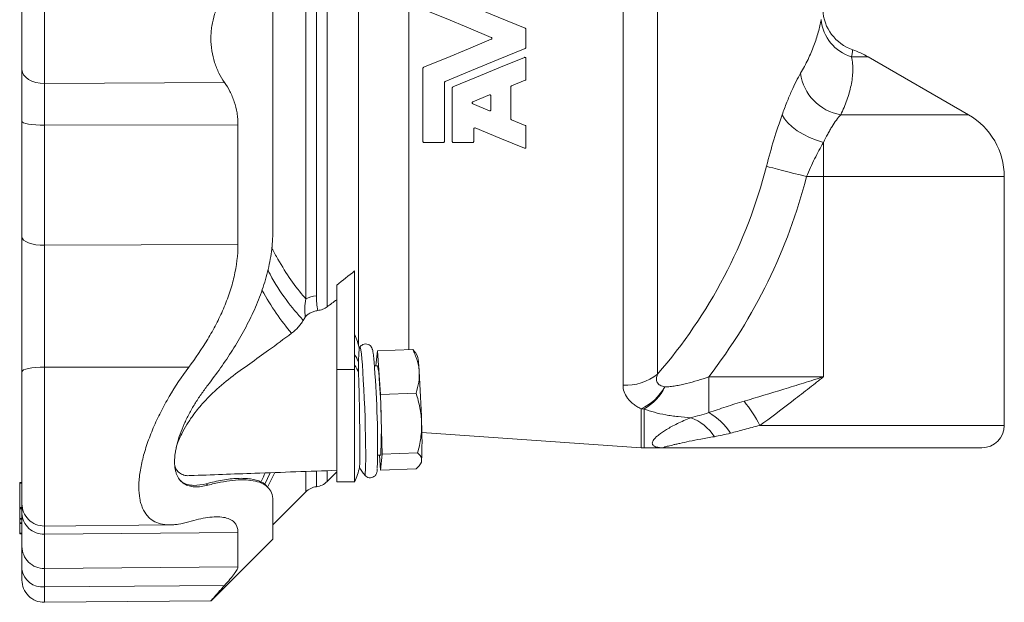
# Model space of a CAD drawing. Header units: millimetres. Extents: x 148 to 744, y 26 to 575.
# Tile 3 of 5: x 155 to 376, y 320 to 451. Entities that reach past the tile are written whole.
import ezdxf

# ---------------------------------------------------------------- set-up
doc = ezdxf.new("R2010")
doc.units = ezdxf.units.MM

msp = doc.modelspace()

# ---------------------------------------------------------------- linework, layer by layer
at = {"color": 8, "linetype": 'Continuous', "lineweight": 0}
for p, q in [((290.23, 368.8), (290.23, 532.61)), ((297.94, 529.94), (297.94, 371.21)), ((242.25, 516.23), (242.25, 376.74)), ((230.98, 515.2), (230.98, 377.77)), ((223.95, 506.67), (223.95, 386.31)), ((219.18, 388.11), (219.18, 504.87)), ((221.57, 504.21), (221.57, 388.77)), ((160.66, 436.4), (160.66, 456.58)), ((160.66, 436.4), (200.97, 436.62)), ((160.66, 436.4), (160.66, 427.03)), ((160.66, 427.03), (203.99, 427.09)), ((160.66, 427.03), (160.66, 400.11)), ((335.11, 415.5), (335.11, 423.16)), ((335.11, 415.5), (331.32, 415.5)), ((335.11, 415.5), (335.11, 370.64)), ((160.66, 400.11), (203.99, 400.26)), ((160.66, 400.11), (160.66, 372.83)), ((160.66, 372.83), (192.96, 372.77)), ((160.66, 372.83), (160.66, 337.21)), ((226.11, 372.28), (230.11, 372.28)), ((309.43, 370.64), (335.11, 370.64)), ((309.43, 362.61), (309.43, 370.64)), ((294.27, 354.76), (294.27, 363.47)), ((294.96, 363.45), (294.96, 354.74)), ((210.01, 346.62), (211.22, 349.15)), ((212.22, 349.19), (210.61, 345.95)), ((219.18, 344.87), (219.18, 349.36)), ((221.57, 349.47), (221.57, 346.01)), ((223.95, 349.53), (223.95, 347.16)), ((155.11, 346.83), (155.61, 346.83)), ((155.11, 341.33), (155.61, 341.33)), ((155.11, 341.04), (155.61, 341.04)), ((155.11, 338.88), (155.61, 338.88)), ((155.11, 337.95), (155.61, 337.95)), ((155.11, 337.75), (155.61, 337.75)), ((155.11, 335.59), (155.61, 335.59)), ((160.66, 335.4), (160.66, 337.21)), ((160.66, 335.4), (203.99, 335.75)), ((160.66, 327.69), (160.66, 335.4)), ((160.66, 327.69), (203.99, 328.07)), ((160.66, 323.59), (160.66, 327.69)), ((160.66, 323.59), (200.97, 323.86)), ((160.66, 323.59), (160.66, 320.11))]:
    msp.add_line(p, q, dxfattribs=at)
at = {"color": 7, "linetype": 'Continuous', "lineweight": 15}
for p, q in [((211.79, 489.71), (211.79, 403.26)), ((155.61, 453.5), (155.61, 439.48)), ((367.61, 429.36), (345.11, 442.35)), ((155.61, 427.84), (155.61, 439.48)), ((268.31, 437.11), (265.25, 435.84)), ((256.62, 432.27), (260.33, 433.8)), ((260.33, 430.28), (256.62, 431.82)), ((155.61, 402.04), (155.61, 427.84)), ((265.25, 428.25), (268.31, 426.98)), ((203.99, 427.09), (203.99, 400.26)), ((249.98, 423.14), (245.66, 423.14)), ((256.55, 423.14), (252.23, 423.14)), ((375.61, 359.74), (375.61, 415.5)), ((155.61, 371.77), (155.61, 402.04)), ((230.11, 394.37), (230.11, 372.31)), ((226.11, 391.19), (226.11, 372.28)), ((235.22, 376.48), (234.88, 373.09)), ((235.22, 376.48), (243.14, 376.78)), ((235.95, 366.7), (235.22, 376.48)), ((243.73, 376.05), (243.14, 376.78)), ((244.16, 375.41), (243.75, 376.06)), ((235.22, 373.1), (234.55, 373.07)), ((155.61, 342.21), (155.61, 371.77)), ((226.11, 372.28), (226.11, 347.14)), ((235.95, 366.7), (243.87, 366.99)), ((236.31, 353.32), (235.95, 366.7)), ((245.17, 358.2), (294.27, 354.76)), ((235.29, 353.09), (235.96, 353.11)), ((235.7, 353.1), (235.95, 349.73)), ((235.95, 349.73), (236.31, 353.32)), ((236.31, 353.32), (244.23, 353.61)), ((294.96, 354.74), (299.61, 354.74)), ((244.91, 351.21), (245.05, 351.47)), ((223.95, 347.16), (226.11, 349.32)), ((235.95, 349.73), (243.87, 350.02)), ((155.11, 346.99), (155.61, 346.99)), ((155.11, 346.83), (155.11, 346.99)), ((155.11, 346.83), (155.11, 341.33)), ((197.23, 346.35), (196.9, 346.68)), ((226.11, 347.14), (230.14, 347.14)), ((211.79, 337.48), (219.18, 344.87)), ((155.61, 342.21), (155.61, 340.02)), ((211.79, 334.29), (211.79, 342.95)), ((155.11, 341.33), (155.11, 341.16)), ((155.11, 341.16), (155.61, 341.16)), ((155.11, 341.04), (155.11, 341.16)), ((155.11, 341.04), (155.11, 338.88)), ((155.61, 340.02), (155.61, 332.63)), ((155.11, 338.76), (155.11, 338.88)), ((155.11, 338.76), (155.61, 338.76)), ((155.11, 338.76), (155.11, 337.95)), ((155.11, 337.95), (155.11, 337.87)), ((155.11, 337.87), (155.61, 337.87)), ((155.11, 337.75), (155.11, 337.87)), ((155.11, 337.75), (155.11, 335.59)), ((160.66, 337.21), (188.81, 337.45)), ((155.11, 335.47), (155.11, 335.59)), ((155.11, 335.47), (155.61, 335.47)), ((203.99, 328.07), (203.99, 335.75)), ((197.97, 320.46), (211.79, 334.29)), ((155.61, 332.63), (155.61, 327.53)), ((155.61, 325.11), (155.61, 327.53)), ((160.66, 320.11), (197.97, 320.44))]:
    msp.add_line(p, q, dxfattribs=at)
at = {"color": 7, "linetype": 'Continuous', "lineweight": 15, "flags": 128}
for points in [[(250.37, 456.19), (256.31, 453.73), (262.3, 451.25), (268.31, 448.75)], [(260.71, 446.71), (255.64, 448.81), (250.59, 450.9), (245.57, 452.98)], [(268.46, 448.53), (268.46, 446.49), (268.46, 444.44)], [(245.57, 440), (250.59, 442.08), (255.64, 444.17), (260.71, 446.27)], [(268.31, 444.22), (262.3, 441.73), (256.31, 439.25), (250.37, 436.79)], [(252.14, 435.61), (257.44, 437.8), (262.77, 440.01), (268.13, 442.23)], [(268.46, 442.01), (268.46, 439.67), (268.46, 437.33)], [(245.42, 423.38), (245.42, 428.78), (245.42, 434.26), (245.42, 439.78)], [(250.22, 436.57), (250.22, 432.13), (250.22, 427.73), (250.22, 423.38)], [(251.99, 423.38), (251.99, 427.34), (251.99, 431.35), (251.99, 435.39)], [(265.1, 435.62), (265.1, 433.23), (265.1, 430.84), (265.1, 428.47)], [(260.66, 433.58), (260.66, 432.04), (260.66, 430.51)], [(256.79, 426.19), (256.79, 424.78), (256.79, 423.38)], [(268.13, 421.86), (262.63, 424.13), (257.12, 426.42)], [(268.46, 426.75), (268.46, 425.19), (268.46, 423.63), (268.46, 422.08)], [(370.61, 354.74), (370.45, 354.74), (369.97, 354.74), (369.18, 354.74), (368.07, 354.74), (366.67, 354.74), (364.98, 354.74), (363.02, 354.74), (360.81, 354.74), (358.36, 354.74), (355.71, 354.74), (352.86, 354.74), (349.86, 354.74), (346.72, 354.74), (343.48, 354.74), (340.17, 354.74), (336.8, 354.74), (333.42, 354.74), (330.06, 354.74), (326.74, 354.74), (323.5, 354.74), (320.37, 354.74), (317.36, 354.74), (314.52, 354.74), (311.87, 354.74), (309.42, 354.74), (307.21, 354.74), (305.25, 354.74), (303.56, 354.74), (302.16, 354.74), (301.05, 354.74), (300.25, 354.74), (299.77, 354.74), (299.61, 354.74)], [(245.05, 351.47), (245.07, 351.55), (245.12, 351.86)], [(210.79, 345.76), (210.12, 346.49), (209.95, 346.68)]]:
    msp.add_lwpolyline(points, dxfattribs=at)
at = {"color": 8, "linetype": 'Continuous', "lineweight": 0, "flags": 128}
for points in [[(341.66, 443.92), (341.65, 443.82), (341.59, 443.53), (341.51, 443.03), (341.39, 442.35)], [(341.39, 442.35), (342.67, 442.35), (343.71, 442.35), (344.48, 442.35), (344.95, 442.35), (345.11, 442.35)], [(160.66, 436.4), (159.68, 436.45), (158.73, 436.63), (157.86, 436.91), (157.09, 437.29), (156.47, 437.76), (156, 438.29), (155.71, 438.87), (155.61, 439.48)], [(160.66, 427.03), (159.68, 427.04), (158.73, 427.09), (157.86, 427.16), (157.09, 427.26), (156.47, 427.39), (156, 427.53), (155.71, 427.68), (155.61, 427.84)], [(325.86, 429.33), (326.37, 428.44), (327.12, 427.54), (328.09, 426.65), (329.25, 425.79), (330.57, 424.99), (332.01, 424.28), (333.54, 423.66), (335.11, 423.16)], [(338.97, 429.36), (342.18, 429.36), (345.31, 429.36), (348.35, 429.36), (351.25, 429.36), (353.99, 429.36), (356.54, 429.36), (358.87, 429.36), (360.97, 429.36), (362.81, 429.36), (364.37, 429.36), (365.64, 429.36), (366.6, 429.36), (367.25, 429.36), (367.57, 429.36), (367.61, 429.36)], [(322.35, 417.81), (322.99, 417.65), (323.81, 417.44), (324.79, 417.18), (325.92, 416.89), (327.16, 416.57), (328.5, 416.23), (329.89, 415.87), (331.32, 415.5)], [(375.61, 415.5), (375.57, 415.5), (375.25, 415.5), (374.6, 415.5), (373.63, 415.5), (372.35, 415.5), (370.78, 415.5), (368.91, 415.5), (366.78, 415.5), (364.39, 415.5), (361.76, 415.5), (358.92, 415.5), (355.89, 415.5), (352.69, 415.5), (349.34, 415.5), (345.89, 415.5), (342.35, 415.5), (338.74, 415.5), (335.11, 415.5)], [(160.66, 400.11), (159.68, 400.15), (158.73, 400.25), (157.86, 400.43), (157.09, 400.67), (156.47, 400.96), (156, 401.3), (155.71, 401.66), (155.61, 402.04)], [(232.36, 348.64), (232.37, 348.63), (232.45, 348.7), (232.51, 349.09), (232.56, 349.79), (232.59, 350.8), (232.61, 352.09), (232.61, 353.62), (232.59, 355.37), (232.56, 357.29), (232.51, 359.34), (232.45, 361.48), (232.37, 363.65), (232.28, 365.8), (232.18, 367.89), (232.07, 369.86), (231.96, 371.68), (231.85, 373.3), (231.74, 374.68), (231.63, 375.8), (231.52, 376.62), (231.42, 377.13), (231.34, 377.32), (231.3, 377.29)], [(160.66, 372.83), (159.68, 372.81), (158.73, 372.76), (157.86, 372.66), (157.09, 372.53), (156.47, 372.36), (156, 372.18), (155.71, 371.98), (155.61, 371.77)], [(320.86, 359.74), (324.31, 359.74), (327.86, 359.74), (331.46, 359.74), (335.09, 359.74), (338.72, 359.74), (342.32, 359.74), (345.87, 359.74), (349.33, 359.74), (352.67, 359.74), (355.87, 359.74), (358.91, 359.74), (361.75, 359.74), (364.38, 359.74), (366.77, 359.74), (368.91, 359.74), (370.77, 359.74), (372.35, 359.74), (373.63, 359.74), (374.6, 359.74), (375.25, 359.74), (375.57, 359.74), (375.61, 359.74)]]:
    msp.add_lwpolyline(points, dxfattribs=at)
at = {"color": 7, "linetype": 'Continuous', "lineweight": 15}
for centre, radius, start, end in [((344.94, 453.37), 10, 182.9412, 250.8864), ((335.11, 425.03), 20, 60, 70.8864), ((359.61, 415.5), 16, 0, 60), ((215.61, 373.32), 16, 13.1187, 25.0089), ((252.34, 363.73), 25.03, 147.1721, 147.826), ((226.38, 371.52), 18.2, 1.2651, 12.3253), ((11.09, 355.21), 224.17, 358.6971, 4.4859), ((226.12, 370.46), 9.47, 358.2752, 16.1704), ((-23.21, 353.54), 268.41, 1.4513, 3.9264), ((120.38, 359.14), 115.73, 357.0144, 5.472), ((145.85, 356.1), 99.36, 357.5527, 2.4473), ((370.61, 359.74), 5, 270, 0), ((294.96, 364.74), 10, 266, 270), ((215.61, 353.91), 16, 334.9989, 347.1881), ((252.34, 363.73), 25.03, 212.2663, 217.0724), ((221.12, 349.99), 4, 276.3752, 315), ((222.01, 342.04), 4, 96.3752, 135), ((160.61, 342.21), 5, 180, 270.5), ((160.61, 325.11), 5, 180, 270.5)]:
    msp.add_arc(centre, radius, start, end, dxfattribs=at)
at = {"color": 8, "linetype": 'Continuous', "lineweight": 0}
for centre, radius, start, end in [((344.22, 451.62), 9.69, 185.6015, 253.0443), ((340.85, 440.17), 10.98, 187.9772, 260.1513), ((210.94, 446.49), 115.05, 319.1333, 345.5654), ((210.94, 446.49), 124.31, 322.4001, 345.5654), ((221.82, 383.2), 5.57, 92.6238, 118.2683), ((222.17, 370.33), 9.53, 22.3519, 33.5419), ((222.17, 368), 9.53, 22.2184, 33.5452), ((291.01, 379.83), 11.05, 265.976, 308.8085), ((289.44, 374.02), 11.6, 294.5731, 331.1142), ((289.34, 373.35), 11.38, 299.612, 334.3541), ((293.78, 346.11), 30.31, 26.71, 38.9997), ((294.96, 374.5), 11.05, 266.3798, 270.0006), ((302.32, 350.21), 14.3, 33.1258, 60.1834), ((301.81, 351.59), 10.51, 32.4311, 70.164), ((160.43, 340.22), 4.82, 182.4173, 272.6784), ((160.58, 332.66), 4.97, 180.3864, 270.872), ((160.15, 328.13), 4.58, 187.6515, 276.3779)]:
    msp.add_arc(centre, radius, start, end, dxfattribs=at)
at = {"color": 7, "linetype": 'Continuous', "lineweight": 15}
for points, knots in [([(200.97, 436.62), (200.52, 437.26), (200.1, 437.95), (199.55, 439.06), (199.37, 439.45), (199.05, 440.25), (198.9, 440.66), (198.5, 441.92), (198.29, 442.8), (198.01, 444.63), (197.94, 445.55), (197.94, 446.94), (197.96, 447.41), (198.03, 448.34), (198.08, 448.8), (198.29, 450.16), (198.5, 451.04), (198.9, 452.31), (199.05, 452.72), (199.37, 453.51), (199.54, 453.9), (200.1, 455.02), (200.52, 455.72), (200.97, 456.36)], [0, 0, 0, 0, 0.125, 0.125, 0.1875, 0.1875, 0.25, 0.25, 0.375, 0.375, 0.5, 0.5, 0.5625, 0.5625, 0.625, 0.625, 0.75, 0.75, 0.8125, 0.8125, 0.875, 0.875, 1, 1, 1, 1]), ([(268.31, 448.75), (268.36, 448.74), (268.4, 448.7), (268.45, 448.63), (268.46, 448.58), (268.46, 448.53)], [0, 0, 0, 0, 0.5, 0.5, 1, 1, 1, 1]), ([(260.71, 446.27), (260.75, 446.28), (260.79, 446.32), (260.84, 446.39), (260.85, 446.44), (260.85, 446.54), (260.84, 446.58), (260.79, 446.66), (260.75, 446.69), (260.71, 446.71)], [0, 0, 0, 0, 0.25, 0.25, 0.5, 0.5, 0.75, 0.75, 1, 1, 1, 1]), ([(268.46, 444.44), (268.46, 444.4), (268.45, 444.35), (268.4, 444.27), (268.36, 444.24), (268.31, 444.22)], [0, 0, 0, 0, 0.5, 0.5, 1, 1, 1, 1]), ([(268.13, 442.23), (268.2, 442.26), (268.29, 442.25), (268.42, 442.16), (268.46, 442.09), (268.46, 442.01)], [0, 0, 0, 0, 0.5, 0.5, 1, 1, 1, 1]), ([(245.42, 439.78), (245.42, 439.82), (245.44, 439.87), (245.49, 439.95), (245.53, 439.98), (245.57, 440)], [0, 0, 0, 0, 0.5, 0.5, 1, 1, 1, 1]), ([(200.97, 436.62), (201.42, 435.98), (201.83, 435.3), (202.38, 434.23), (202.56, 433.86), (202.88, 433.09), (203.03, 432.7), (203.43, 431.49), (203.64, 430.65), (203.85, 429.35), (203.9, 428.91), (203.97, 428.01), (203.99, 427.55), (203.99, 427.09)], [0, 0, 0, 0, 0.25, 0.25, 0.375, 0.375, 0.5, 0.5, 0.75, 0.75, 0.875, 0.875, 1, 1, 1, 1]), ([(250.37, 436.79), (250.33, 436.77), (250.29, 436.74), (250.24, 436.66), (250.22, 436.62), (250.22, 436.57)], [0, 0, 0, 0, 0.5, 0.5, 1, 1, 1, 1]), ([(268.46, 437.33), (268.46, 437.28), (268.45, 437.24), (268.4, 437.16), (268.36, 437.13), (268.31, 437.11)], [0, 0, 0, 0, 0.5, 0.5, 1, 1, 1, 1]), ([(251.99, 435.39), (251.99, 435.43), (252.01, 435.48), (252.06, 435.56), (252.1, 435.59), (252.14, 435.61)], [0, 0, 0, 0, 0.5, 0.5, 1, 1, 1, 1]), ([(265.25, 435.84), (265.21, 435.82), (265.17, 435.79), (265.12, 435.71), (265.1, 435.67), (265.1, 435.62)], [0, 0, 0, 0, 0.5, 0.5, 1, 1, 1, 1]), ([(256.62, 431.82), (256.57, 431.84), (256.54, 431.87), (256.48, 431.95), (256.47, 432), (256.47, 432.09), (256.48, 432.14), (256.54, 432.22), (256.57, 432.25), (256.62, 432.27)], [0, 0, 0, 0, 0.25, 0.25, 0.5, 0.5, 0.75, 0.75, 1, 1, 1, 1]), ([(260.33, 433.8), (260.4, 433.83), (260.49, 433.83), (260.62, 433.74), (260.66, 433.66), (260.66, 433.58)], [0, 0, 0, 0, 0.5, 0.5, 1, 1, 1, 1]), ([(260.66, 430.51), (260.66, 430.43), (260.62, 430.35), (260.49, 430.26), (260.4, 430.25), (260.33, 430.28)], [0, 0, 0, 0, 0.5, 0.5, 1, 1, 1, 1]), ([(265.1, 428.47), (265.1, 428.42), (265.12, 428.37), (265.17, 428.3), (265.21, 428.26), (265.25, 428.25)], [0, 0, 0, 0, 0.5, 0.5, 1, 1, 1, 1]), ([(257.12, 426.42), (257.05, 426.45), (256.96, 426.44), (256.83, 426.35), (256.79, 426.27), (256.79, 426.19)], [0, 0, 0, 0, 0.5, 0.5, 1, 1, 1, 1]), ([(268.31, 426.98), (268.36, 426.96), (268.4, 426.93), (268.45, 426.85), (268.46, 426.8), (268.46, 426.75)], [0, 0, 0, 0, 0.5, 0.5, 1, 1, 1, 1]), ([(245.66, 423.14), (245.6, 423.14), (245.53, 423.16), (245.45, 423.25), (245.42, 423.32), (245.42, 423.38)], [0, 0, 0, 0, 0.5, 0.5, 1, 1, 1, 1]), ([(250.22, 423.38), (250.22, 423.31), (250.2, 423.25), (250.11, 423.16), (250.05, 423.14), (249.98, 423.14)], [0, 0, 0, 0, 0.5, 0.5, 1, 1, 1, 1]), ([(252.23, 423.14), (252.17, 423.14), (252.11, 423.16), (252.02, 423.25), (251.99, 423.32), (251.99, 423.38)], [0, 0, 0, 0, 0.5, 0.5, 1, 1, 1, 1]), ([(256.79, 423.38), (256.79, 423.31), (256.77, 423.25), (256.68, 423.16), (256.62, 423.14), (256.55, 423.14)], [0, 0, 0, 0, 0.5, 0.5, 1, 1, 1, 1]), ([(268.46, 422.08), (268.46, 422), (268.42, 421.93), (268.29, 421.84), (268.2, 421.83), (268.13, 421.86)], [0, 0, 0, 0, 0.5, 0.5, 1, 1, 1, 1]), ([(197.23, 368.76), (198.21, 370.03), (199.17, 371.31), (201.03, 373.95), (201.92, 375.28), (203.64, 378.01), (204.46, 379.39), (206.01, 382.22), (206.74, 383.66), (208.09, 386.61), (208.7, 388.1), (209.79, 391.13), (210.25, 392.64), (211, 395.67), (211.3, 397.19), (211.69, 400.23), (211.79, 401.76), (211.79, 403.26)], [0, 0, 0, 0, 0.125, 0.125, 0.25, 0.25, 0.375, 0.375, 0.5, 0.5, 0.625, 0.625, 0.75, 0.75, 0.875, 0.875, 1, 1, 1, 1]), ([(203.99, 400.26), (203.99, 397.88), (203.69, 395.48), (202.85, 391.87), (202.5, 390.66), (201.69, 388.24), (201.23, 387.06), (200.23, 384.72), (199.68, 383.57), (198.5, 381.31), (197.88, 380.19), (195.9, 376.9), (194.47, 374.8), (192.96, 372.77)], [0, 0, 0, 0, 0.25, 0.25, 0.375, 0.375, 0.5, 0.5, 0.625, 0.625, 0.75, 0.75, 1, 1, 1, 1]), ([(223.95, 386.31), (223.67, 386.1), (223.34, 385.92), (222.81, 385.71), (222.62, 385.65), (222.24, 385.56), (222.05, 385.52), (221.85, 385.49)], [0, 0, 0, 0, 0.5, 0.5, 0.75, 0.75, 1, 1, 1, 1]), ([(221.85, 385.49), (221.56, 385.45), (221.27, 385.39), (220.73, 385.22), (220.47, 385.11), (219.99, 384.86), (219.77, 384.72), (219.38, 384.39), (219.21, 384.21), (219.07, 384.02)], [0, 0, 0, 0, 0.25, 0.25, 0.5, 0.5, 0.75, 0.75, 1, 1, 1, 1]), ([(218.6, 383.28), (218.45, 383.01), (218.28, 382.75), (217.92, 382.25), (217.71, 382), (217.05, 381.27), (216.55, 380.83), (216, 380.41)], [0, 0, 0, 0, 0.25, 0.25, 0.5, 0.5, 1, 1, 1, 1]), ([(190.17, 354.74), (190.2, 354.87), (190.39, 355.85), (191.26, 357.67), (192.52, 359.95), (194.07, 362.23), (195.98, 364.62), (198.83, 367.57), (202.41, 370.57), (206.63, 373.59), (211.17, 376.8), (214.28, 379.13), (216, 380.41)], [0, 0, 0, 0, 0.012164, 0.088752, 0.147942, 0.207225, 0.29178, 0.37646, 0.523425, 0.671358, 0.819362, 1, 1, 1, 1]), ([(230.98, 373.96), (231, 374.4), (231.03, 375.29), (231.08, 376.25), (231.12, 376.83), (231.15, 377.14), (231.16, 377.05), (231.16, 377.05)], [0, 0, 0, 0, 0.242821, 0.492684, 0.735534, 0.985411, 1, 1, 1, 1]), ([(234.58, 372.8), (234.56, 373.04), (234.5, 373.73), (234.42, 374.71), (234.31, 375.67), (234.22, 376.29), (234.14, 376.68), (234.05, 376.97), (233.9, 377.3), (233.59, 377.66), (233.14, 377.94), (232.56, 378.04), (232, 377.92), (231.59, 377.65), (231.37, 377.41), (231.31, 377.3), (231.3, 377.28)], [0, 0, 0, 0, 0.077851, 0.227324, 0.377945, 0.531929, 0.632239, 0.695302, 0.743925, 0.782449, 0.825373, 0.870962, 0.919283, 0.957657, 0.991604, 1, 1, 1, 1]), ([(244.57, 371.92), (244.54, 372.34), (244.49, 372.75), (244.33, 373.58), (244.22, 373.99), (243.85, 375.2), (243.52, 376), (243.14, 376.78)], [0, 0, 0, 0, 0.25, 0.25, 0.5, 0.5, 1, 1, 1, 1]), ([(192.96, 372.77), (191.39, 370.68), (189.93, 368.5), (188.27, 365.66), (187.94, 365.08), (187.3, 363.92), (186.99, 363.33), (186.1, 361.57), (185.54, 360.39), (184.54, 358.03), (184.08, 356.85), (183.48, 355.09), (183.29, 354.5), (182.95, 353.34), (182.79, 352.77), (182.38, 351.09), (182.16, 350.01), (181.95, 348.44), (181.89, 347.93), (181.82, 346.92), (181.8, 346.43), (181.8, 345.03), (181.87, 344.16), (182.08, 342.97), (182.17, 342.59), (182.38, 341.86), (182.5, 341.52), (182.92, 340.57), (183.26, 340.02), (183.85, 339.32), (184.07, 339.1), (184.52, 338.71), (184.76, 338.54), (185.53, 338.07), (186.08, 337.85), (187.26, 337.54), (187.9, 337.46), (188.91, 337.45), (189.25, 337.46), (189.96, 337.52), (190.32, 337.56), (191.41, 337.74), (192.17, 337.92), (192.96, 338.15)], [0, 0, 0, 0, 0.125, 0.125, 0.15625, 0.15625, 0.1875, 0.1875, 0.25, 0.25, 0.3125, 0.3125, 0.34375, 0.34375, 0.375, 0.375, 0.4375, 0.4375, 0.46875, 0.46875, 0.5, 0.5, 0.5625, 0.5625, 0.59375, 0.59375, 0.625, 0.625, 0.6875, 0.6875, 0.71875, 0.71875, 0.75, 0.75, 0.8125, 0.8125, 0.875, 0.875, 0.90625, 0.90625, 0.9375, 0.9375, 1, 1, 1, 1]), ([(230.11, 372.28), (230.11, 370.83), (230.11, 369.15), (230.11, 365.57), (230.11, 363.66), (230.11, 359.88), (230.11, 358.01), (230.11, 354.55), (230.11, 352.96), (230.11, 351.62)], [0, 0, 0, 0, 0.25, 0.25, 0.5, 0.5, 0.75, 0.75, 1, 1, 1, 1]), ([(230.99, 371.6), (231.01, 371.03), (231.05, 369.87), (231.1, 367.89), (231.15, 365.78), (231.2, 363.61), (231.23, 361.41), (231.26, 359.29), (231.28, 357.25), (231.29, 355.41), (231.29, 353.77), (231.29, 352.41), (231.27, 351.35), (231.25, 350.67), (231.23, 350.35), (231.21, 350.36), (231.21, 350.36)], [0, 0, 0, 0, 0.075116, 0.152389, 0.227852, 0.305497, 0.381095, 0.458871, 0.534726, 0.612766, 0.688873, 0.767182, 0.843381, 0.921798, 0.997861, 1, 1, 1, 1]), ([(243.87, 366.99), (244.13, 367.8), (244.34, 368.62), (244.6, 370.27), (244.64, 371.1), (244.57, 371.92)], [0, 0, 0, 0, 0.5, 0.5, 1, 1, 1, 1]), ([(197.23, 368.76), (196.71, 368.1), (196.21, 367.41), (195.24, 366.01), (194.77, 365.28), (193.88, 363.83), (193.46, 363.09), (192.67, 361.6), (192.3, 360.85), (191.62, 359.32), (191.32, 358.57), (190.78, 357.08), (190.55, 356.34), (190.27, 355.26), (190.19, 354.89), (190.05, 354.19), (189.99, 353.85), (189.84, 352.84), (189.79, 352.2), (189.79, 351.6)], [0, 0, 0, 0, 0.125, 0.125, 0.25, 0.25, 0.375, 0.375, 0.5, 0.5, 0.625, 0.625, 0.75, 0.75, 0.8125, 0.8125, 0.875, 0.875, 1, 1, 1, 1]), ([(243.87, 366.99), (244.22, 365.91), (244.52, 364.82), (244.95, 362.6), (245.09, 361.48), (245.12, 360.34)], [0, 0, 0, 0, 0.5, 0.5, 1, 1, 1, 1]), ([(245.12, 360.34), (245.13, 359.77), (245.12, 359.2), (245.06, 358.07), (245, 357.51), (244.76, 355.83), (244.53, 354.72), (244.23, 353.61)], [0, 0, 0, 0, 0.25, 0.25, 0.5, 0.5, 1, 1, 1, 1]), ([(244.23, 353.61), (244.53, 353.33), (244.77, 353.05), (245.08, 352.46), (245.15, 352.16), (245.12, 351.86)], [0, 0, 0, 0, 0.5, 0.5, 1, 1, 1, 1]), ([(197.23, 346.35), (196.71, 346.22), (196.21, 346.12), (195.24, 345.99), (194.77, 345.97), (193.88, 346.01), (193.46, 346.07), (192.67, 346.29), (192.3, 346.45), (191.62, 346.87), (191.32, 347.13), (190.78, 347.74), (190.55, 348.1), (190.27, 348.73), (190.19, 348.95), (190.05, 349.42), (189.99, 349.66), (189.84, 350.43), (189.79, 350.99), (189.79, 351.6)], [0, 0, 0, 0, 0.125, 0.125, 0.25, 0.25, 0.375, 0.375, 0.5, 0.5, 0.625, 0.625, 0.75, 0.75, 0.8125, 0.8125, 0.875, 0.875, 1, 1, 1, 1]), ([(193.27, 348.52), (193.21, 348.51), (192.7, 348.45), (191.86, 348.59), (190.7, 349.13), (190.01, 349.94), (189.87, 350.73), (189.85, 350.86)], [0, 0, 0, 0, 0.034948, 0.297231, 0.559053, 0.931933, 1, 1, 1, 1]), ([(230.11, 351.62), (230.11, 350.96), (230.11, 349.62), (230.11, 348.21), (230.11, 347.38), (230.11, 347.04), (230.11, 347.14), (230.11, 347.14)], [0, 0, 0, 0, 0.2498607, 0.4997214, 0.7495822, 0.9994429, 1, 1, 1, 1]), ([(245.12, 351.86), (245.1, 351.7), (245.06, 351.55), (244.93, 351.24), (244.85, 351.09), (244.52, 350.63), (244.22, 350.33), (243.87, 350.02)], [0, 0, 0, 0, 0.25, 0.25, 0.5, 0.5, 1, 1, 1, 1]), ([(193.27, 348.5), (198.1, 348.68), (209.05, 349.08), (220, 349.47), (226.11, 349.69)], [0, 0, 0, 0, 0.441628, 1, 1, 1, 1]), ([(232.34, 348.67), (232.34, 348.67), (232.39, 348.58), (232.62, 348.34), (233.07, 348.08), (233.65, 347.98), (234.2, 348.12), (234.62, 348.39), (234.87, 348.69), (235.01, 348.97), (235.09, 349.21), (235.15, 349.48), (235.18, 349.68), (235.2, 349.88), (235.2, 349.94)], [0, 0, 0, 0, 0.001875, 0.079251, 0.165522, 0.256824, 0.352023, 0.428066, 0.495675, 0.560784, 0.637459, 0.750482, 0.937645, 1, 1, 1, 1]), ([(191.02, 347.5), (191.18, 347.34), (191.66, 346.87), (192.7, 346.47), (194.42, 346.19), (195.93, 346.49), (196.9, 346.68)], [0, 0, 0, 0, 0.123203, 0.355943, 0.588859, 1, 1, 1, 1]), ([(196.9, 346.68), (198.16, 347.02), (199.39, 347.3), (201.73, 347.7), (202.85, 347.83), (204.43, 347.9), (204.94, 347.9), (205.91, 347.86), (206.38, 347.82), (207.7, 347.62), (208.49, 347.4), (209.15, 347.07)], [0, 0, 0, 0, 0.25, 0.25, 0.5, 0.5, 0.625, 0.625, 0.75, 0.75, 1, 1, 1, 1]), ([(197.23, 346.35), (198.21, 346.61), (199.17, 346.84), (201.03, 347.2), (201.92, 347.33), (203.64, 347.51), (204.46, 347.56), (206.01, 347.54), (206.74, 347.48), (208.09, 347.24), (208.7, 347.07), (209.79, 346.59), (210.25, 346.29), (211, 345.56), (211.3, 345.13), (211.69, 344.14), (211.79, 343.58), (211.79, 342.95)], [0, 0, 0, 0, 0.125, 0.125, 0.25, 0.25, 0.375, 0.375, 0.5, 0.5, 0.625, 0.625, 0.75, 0.75, 0.875, 0.875, 1, 1, 1, 1]), ([(209.93, 346.66), (209.87, 346.7), (209.79, 346.76), (209.32, 346.99), (209.15, 347.07)], [0, 0, 0, 0, 0.645201, 1, 1, 1, 1]), ([(203.99, 335.75), (203.99, 336.75), (203.69, 337.51), (202.85, 338.35), (202.5, 338.58), (201.69, 338.94), (201.23, 339.07), (200.23, 339.23), (199.68, 339.27), (198.5, 339.25), (197.88, 339.2), (195.9, 338.94), (194.47, 338.61), (192.96, 338.15)], [0, 0, 0, 0, 0.25, 0.25, 0.375, 0.375, 0.5, 0.5, 0.625, 0.625, 0.75, 0.75, 1, 1, 1, 1]), ([(200.97, 323.86), (201.42, 324.37), (201.83, 324.84), (202.38, 325.5), (202.56, 325.71), (202.88, 326.12), (203.03, 326.31), (203.43, 326.86), (203.64, 327.18), (203.85, 327.57), (203.9, 327.69), (203.97, 327.9), (203.99, 327.99), (203.99, 328.07)], [0, 0, 0, 0, 0.25, 0.25, 0.375, 0.375, 0.5, 0.5, 0.75, 0.75, 0.875, 0.875, 1, 1, 1, 1]), ([(200.97, 323.86), (200.6, 323.45), (199.84, 322.6), (198.81, 321.43), (198.17, 320.7), (197.92, 320.41), (197.96, 320.46), (197.97, 320.47)], [0, 0, 0, 0, 0.214463, 0.434043, 0.751887, 0.946406, 1, 1, 1, 1])]:
    msp.add_open_spline(points, degree=3, knots=knots, dxfattribs=at)
at = {"color": 8, "linetype": 'Continuous', "lineweight": 0}
for points, knots in [([(329.98, 438.65), (330.6, 439.69), (331.15, 440.74), (332.16, 442.81), (332.6, 443.84), (333.36, 445.88), (333.68, 446.89), (334.08, 448.35), (334.2, 448.83), (334.41, 449.77), (334.5, 450.23), (334.57, 450.67)], [0, 0, 0, 0, 0.25, 0.25, 0.5, 0.5, 0.75, 0.75, 0.875, 0.875, 1, 1, 1, 1]), ([(341.39, 442.35), (341.52, 441.83), (341.6, 441.31), (341.7, 440.25), (341.71, 439.72), (341.66, 438.12), (341.52, 437.04), (341.18, 435.4), (341.05, 434.85), (340.73, 433.76), (340.56, 433.21), (339.97, 431.56), (339.51, 430.46), (338.97, 429.36)], [0, 0, 0, 0, 0.125, 0.125, 0.25, 0.25, 0.5, 0.5, 0.625, 0.625, 0.75, 0.75, 1, 1, 1, 1]), ([(325.86, 429.33), (326.21, 430.32), (326.56, 431.25), (327.09, 432.6), (327.27, 433.03), (327.62, 433.87), (327.8, 434.28), (328.66, 436.23), (329.33, 437.56), (329.98, 438.65)], [0, 0, 0, 0, 0.25, 0.25, 0.375, 0.375, 0.5, 0.5, 1, 1, 1, 1]), ([(322.35, 417.81), (322.87, 419.84), (323.43, 421.83), (324.62, 425.72), (325.23, 427.57), (325.86, 429.33)], [0, 0, 0, 0, 0.5, 0.5, 1, 1, 1, 1]), ([(338.97, 429.36), (338.32, 428.65), (337.68, 427.77), (336.87, 426.47), (336.71, 426.21), (336.39, 425.64), (336.23, 425.35), (335.74, 424.46), (335.43, 423.82), (335.11, 423.16)], [0, 0, 0, 0, 0.5, 0.5, 0.625, 0.625, 0.75, 0.75, 1, 1, 1, 1]), ([(335.11, 423.16), (334.44, 422), (333.78, 420.78), (332.5, 418.2), (331.89, 416.87), (331.32, 415.5)], [0, 0, 0, 0, 0.5, 0.5, 1, 1, 1, 1]), ([(211.51, 399.62), (211.55, 399.55), (212, 398.63), (213.42, 396.12), (215.82, 392.27), (217.96, 389.51), (219.1, 388.2), (219.18, 388.11)], [0, 0, 0, 0, 0.014398, 0.198658, 0.584874, 0.971116, 1, 1, 1, 1]), ([(218.6, 383.28), (217.31, 384.77), (214.71, 387.77), (212.14, 391.81), (210.84, 394.23), (210.67, 394.53)], [0, 0, 0, 0, 0.4629906, 0.9315831, 1, 1, 1, 1]), ([(216, 380.41), (214.83, 381.84), (212.52, 384.67), (210.41, 388.28), (209.37, 390.08)], [0, 0, 0, 0, 0.503348, 1, 1, 1, 1]), ([(219.07, 384.02), (218.99, 384.69), (218.95, 385.37), (218.98, 386.73), (219.04, 387.42), (219.18, 388.11)], [0, 0, 0, 0, 0.5, 0.5, 1, 1, 1, 1]), ([(221.57, 388.77), (221.57, 388.21), (221.6, 387.66), (221.7, 386.56), (221.76, 386.02), (221.85, 385.49)], [0, 0, 0, 0, 0.5, 0.5, 1, 1, 1, 1]), ([(297.94, 371.21), (297.82, 370.88), (297.74, 370.55), (297.71, 369.93), (297.76, 369.64), (297.97, 369.25), (298.06, 369.13), (298.28, 368.92), (298.41, 368.83), (298.85, 368.59), (299.21, 368.49), (299.6, 368.42)], [0, 0, 0, 0, 0.25, 0.25, 0.5, 0.5, 0.625, 0.625, 0.75, 0.75, 1, 1, 1, 1]), ([(299.6, 368.42), (299.97, 368.41), (300.37, 368.42), (301.17, 368.49), (301.57, 368.55), (302.39, 368.68), (302.8, 368.75), (303.63, 368.93), (304.04, 369.03), (305.29, 369.34), (306.12, 369.57), (307.78, 370.08), (308.6, 370.35), (309.43, 370.64)], [0, 0, 0, 0, 0.125, 0.125, 0.25, 0.25, 0.375, 0.375, 0.5, 0.5, 0.75, 0.75, 1, 1, 1, 1]), ([(317.33, 365.19), (320.29, 366.04), (323.24, 366.94), (327.69, 368.31), (329.17, 368.77), (331.4, 369.47), (332.14, 369.71), (333.25, 370.06), (333.63, 370.17), (334.37, 370.41), (334.74, 370.52), (335.11, 370.64)], [0, 0, 0, 0, 0.5, 0.5, 0.75, 0.75, 0.875, 0.875, 0.9375, 0.9375, 1, 1, 1, 1]), ([(320.86, 359.74), (323.23, 361.45), (325.59, 363.24), (329.15, 365.98), (330.33, 366.9), (332.12, 368.3), (332.72, 368.76), (333.61, 369.47), (334.06, 369.82), (334.51, 370.17), (334.81, 370.41), (334.96, 370.52), (335.11, 370.64)], [0, 0, 0, 0, 0.5, 0.5, 0.75, 0.75, 0.875, 0.875, 0.9375, 0.96875, 0.96875, 1, 1, 1, 1]), ([(294.27, 363.47), (293.93, 363.65), (293.61, 363.83), (293.02, 364.2), (292.75, 364.4), (292.24, 364.8), (292, 365), (291.58, 365.43), (291.39, 365.65), (290.88, 366.33), (290.63, 366.8), (290.31, 367.78), (290.23, 368.28), (290.23, 368.8)], [0, 0, 0, 0, 0.125, 0.125, 0.25, 0.25, 0.375, 0.375, 0.5, 0.5, 0.75, 0.75, 1, 1, 1, 1]), ([(309.43, 362.61), (310.7, 363.03), (311.98, 363.48), (314.62, 364.36), (315.96, 364.79), (317.33, 365.19)], [0, 0, 0, 0, 0.5, 0.5, 1, 1, 1, 1]), ([(305.38, 361.48), (304.43, 361.54), (303.49, 361.62), (302.09, 361.78), (301.62, 361.84), (300.7, 361.97), (300.25, 362.04), (298.92, 362.28), (298.07, 362.47), (296.45, 362.91), (295.67, 363.16), (294.96, 363.45)], [0, 0, 0, 0, 0.25, 0.25, 0.375, 0.375, 0.5, 0.5, 0.75, 0.75, 1, 1, 1, 1]), ([(305.38, 361.48), (306.05, 361.63), (306.71, 361.81), (308.06, 362.2), (308.74, 362.4), (309.43, 362.61)], [0, 0, 0, 0, 0.5, 0.5, 1, 1, 1, 1]), ([(305.38, 361.48), (304.3, 361.04), (303.3, 360.6), (301.94, 359.93), (301.51, 359.71), (300.71, 359.27), (300.34, 359.06), (299.3, 358.43), (298.71, 358.03), (298, 357.47), (297.79, 357.28), (297.43, 356.93), (297.28, 356.77), (296.91, 356.29), (296.79, 356.02), (296.77, 355.66), (296.8, 355.55), (296.9, 355.35), (296.98, 355.26), (297.3, 355.03), (297.62, 354.92), (298.25, 354.81), (298.49, 354.78), (299.01, 354.75), (299.3, 354.74), (299.61, 354.74)], [0, 0, 0, 0, 0.125, 0.125, 0.1875, 0.1875, 0.25, 0.25, 0.375, 0.375, 0.4375, 0.4375, 0.5, 0.5, 0.625, 0.625, 0.6875, 0.6875, 0.75, 0.75, 0.875, 0.875, 0.9375, 0.9375, 1, 1, 1, 1]), ([(320.86, 359.74), (319.68, 359.46), (318.55, 359.15), (316.36, 358.56), (315.31, 358.27), (314.29, 358.02)], [0, 0, 0, 0, 0.5, 0.5, 1, 1, 1, 1]), ([(310.69, 357.23), (309.61, 357.05), (308.6, 356.87), (306.72, 356.52), (305.86, 356.35), (304.29, 356.02), (303.59, 355.87), (302.64, 355.66), (302.34, 355.59), (301.79, 355.47), (301.54, 355.41), (300.84, 355.24), (300.45, 355.15), (299.99, 355.03), (299.86, 354.99), (299.64, 354.93), (299.55, 354.9), (299.34, 354.83), (299.28, 354.79), (299.31, 354.76), (299.35, 354.75), (299.45, 354.74), (299.52, 354.74), (299.61, 354.74)], [0, 0, 0, 0, 0.125, 0.125, 0.25, 0.25, 0.375, 0.375, 0.4375, 0.4375, 0.5, 0.5, 0.625, 0.625, 0.6875, 0.6875, 0.75, 0.75, 0.875, 0.875, 0.9375, 0.9375, 1, 1, 1, 1]), ([(314.29, 358.02), (313.66, 357.86), (313.05, 357.71), (311.86, 357.44), (311.27, 357.33), (310.69, 357.23)], [0, 0, 0, 0, 0.5, 0.5, 1, 1, 1, 1]), ([(209.15, 347.07), (209.2, 347.17), (209.5, 347.83), (209.82, 348.52), (210.09, 349.11)], [0, 0, 0, 0, 0.150498, 1, 1, 1, 1])]:
    msp.add_open_spline(points, degree=3, knots=knots, dxfattribs=at)
at = {"color": 7, "linetype": 'Continuous', "lineweight": 15}
for points in [[(226.11, 391.19), (227.45, 392.25), (228.78, 393.31), (230.11, 394.37)], [(223.95, 386.31), (224.67, 386.85), (225.39, 387.38), (226.11, 387.91)], [(219.07, 384.02), (218.9, 383.78), (218.74, 383.53), (218.6, 383.28)], [(230.99, 371.6), (230.96, 372.45), (230.96, 373.24), (230.98, 373.96)], [(230.11, 372.31), (230.11, 372.3), (230.11, 372.29), (230.11, 372.28)]]:
    msp.add_open_spline(points, degree=3, dxfattribs=at)

doc.saveas('drawing.dxf')
